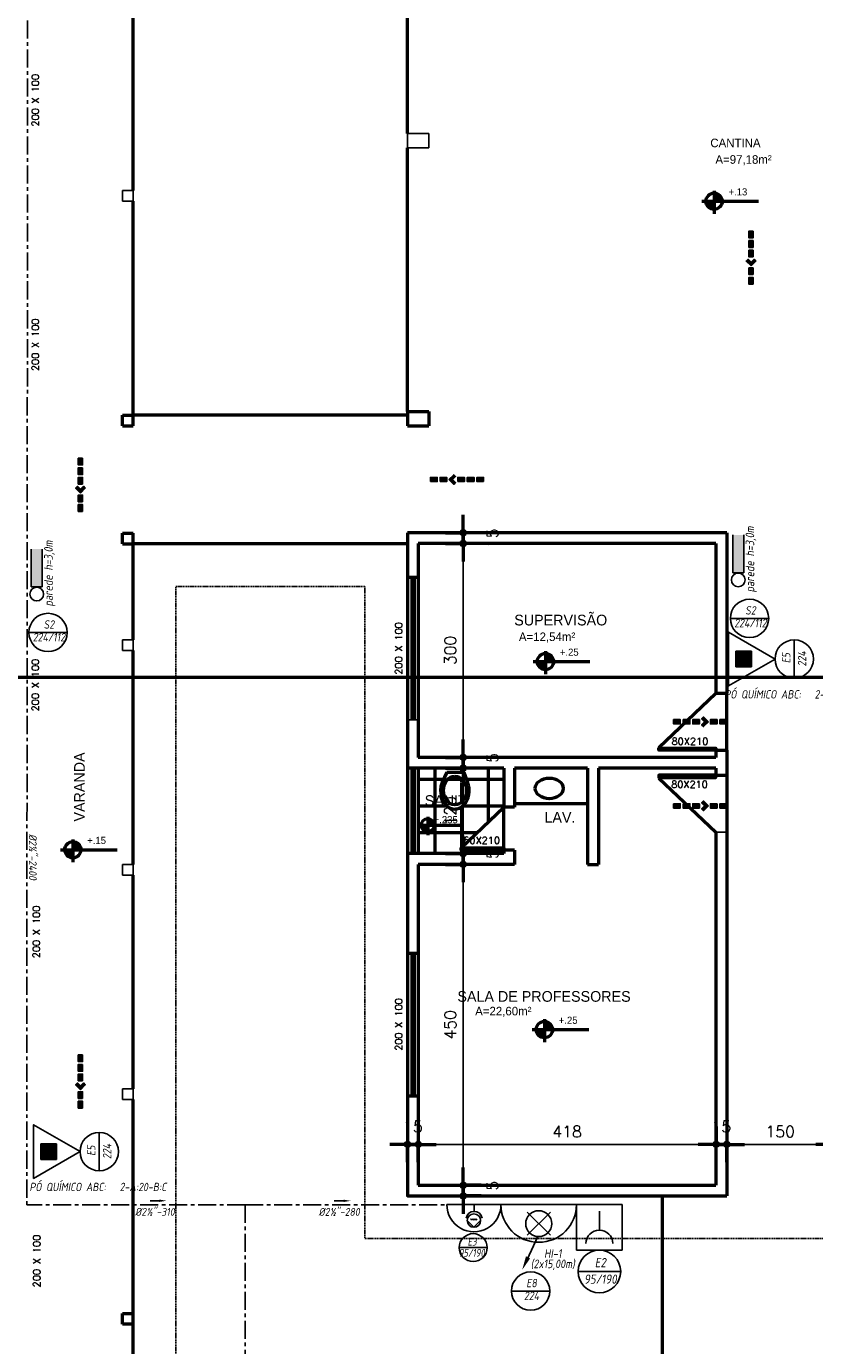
# Model space of a CAD drawing. Header units: inches. Extents: x -33917 to -601, y 26730 to 64098.
# Tile 4 of 80: x -27143 to -26038, y 28107 to 29957. Entities that reach past the tile are written whole.
import ezdxf
from ezdxf.enums import TextEntityAlignment as Align

# ---------------------------------------------------------------- set-up
doc = ezdxf.new("R2010")
doc.units = ezdxf.units.IN
doc.header["$LTSCALE"] = 0.8
doc.header["$MEASUREMENT"] = 0
doc.header["$PDMODE"] = 2
for name, pattern in [('CENTER', [50.8, 31.75, -6.35, 6.35, -6.35]), ('HIDDEN', [0.375, 0.25, -0.125]), ('Linha Tracejada 2_1', [3, 2, -1])]:
    doc.linetypes.add(name, pattern=pattern)
for name, color, linetype in [('3d', 7, 'Continuous'), ('Incêndio_símbolos', 240, 'Continuous'), ('SIMBOLOGIA', 5, 'Continuous')]:
    doc.layers.add(name, color=color, linetype=linetype)
doc.layers.add('Parede', color=7, linetype='Continuous', lineweight=50)
doc.layers.add('Telhado', color=45, linetype='HIDDEN', lineweight=18)
doc.styles.add('ISOCP', font='isocp.shx', dxfattribs={"oblique": 10})
doc.styles.add('R', font='romans.shx')
doc.styles.add('simplexNt', font='simplex.shx')
doc.styles.add('style4', font='txt')
doc.dimstyles.new('100', dxfattribs={"dimscale": 2, "dimtxt": 14, "dimasz": 1, "dimexe": 1, "dimexo": 1, "dimgap": 5, "dimtad": 1, "dimdec": 0, "dimdsep": 46, "dimtxsty": 'R', "dimblk1": 'COTA', "dimblk2": 'COTA', "dimsah": 1, "dimcen": 1, "dimse1": 1, "dimse2": 1, "dimclrt": 7, "dimaunit": 1, "dimadec": 0, "dimazin": 0, "dimtfac": 1, "dimtdec": 0, "dimtmove": 2, "dimatfit": 3, "dimldrblk": 'COTA', "dimfxl": 1, "dimtolj": 1, "dimarcsym": 0})

# ---------------------------------------------------------------- blocks, each defined once
blk = doc.blocks.new('COTA')
h = blk.add_hatch(color=256)
h.paths.add_polyline_path([(0, 1.5, 0.414214), (-1.5, 0), (0, 0)])
h.paths.add_polyline_path([(1.5, 0), (0, 0), (0, -1.5, 0.414214)])
h.paths.add_polyline_path([(0, 1.5), (0, 0), (1.5, 0, 0.414214)])
h.paths.add_polyline_path([(0, 0), (-1.5, 0, 0.414214), (0, -1.5)])
for p, q in [((0, 12.5), (0, 0)), ((0, 0), (-12.5, 0)), ((0, -12.5), (0, 0)), ((0, 0), (12.5, 0))]:
    blk.add_line(p, q)
blk.add_circle((0, 0), 1.5)
blk = doc.blocks.new('*D73')
at = {"layer": 'Defpoints', "color": 0, "lineweight": -3, "transparency": 16777216}
for p in [(-26593.4, 28389.3), (-26593.4, 28332), (-26608.4, 28317)]:
    blk.add_point(p, dxfattribs=at)
at = {"layer": 'Parede', "color": 0, "lineweight": -2, "transparency": 16777216}
for p, q in [((-26610.4, 28389.3), (-26612.4, 28389.3)), ((-26608.4, 28389.3), (-26593.4, 28389.3)), ((-26591.4, 28389.3), (-26589.4, 28389.3))]:
    blk.add_line(p, q, dxfattribs=at)
at = {"layer": 'Parede', "color": 0, "lineweight": -2, "transparency": 16777216, "xscale": 2, "yscale": 2, "zscale": 2}
blk.add_blockref('COTA', (-26608.4, 28389.3), dxfattribs=at)
at = {"layer": 'Parede', "color": 0, "lineweight": -2, "transparency": 16777216, "xscale": 2, "yscale": 2, "zscale": 2, "rotation": 180}
blk.add_blockref('COTA', (-26593.4, 28389.3), dxfattribs=at)
at = {"layer": 'Parede', "color": 7, "transparency": 16777216, "insert": (-26600.9, 28414.3), "char_height": 16, "attachment_point": 5, "style": 'R'}
blk.add_mtext('\\A1;15', dxfattribs=at)
blk = doc.blocks.new('*D74')
at = {"layer": 'Defpoints', "color": 0, "lineweight": -3, "transparency": 16777216}
for p in [(-26175.9, 28389.3), (-26593.4, 28332), (-26175.9, 28332)]:
    blk.add_point(p, dxfattribs=at)
at = {"layer": 'Parede', "color": 0, "lineweight": -2, "transparency": 16777216}
blk.add_line((-26591.4, 28389.3), (-26177.9, 28389.3), dxfattribs=at)
at = {"layer": 'Parede', "color": 0, "lineweight": -2, "transparency": 16777216, "xscale": 2, "yscale": 2, "zscale": 2, "rotation": 180}
blk.add_blockref('COTA', (-26593.4, 28389.3), dxfattribs=at)
at = {"layer": 'Parede', "color": 0, "lineweight": -2, "transparency": 16777216, "xscale": 2, "yscale": 2, "zscale": 2}
blk.add_blockref('COTA', (-26175.9, 28389.3), dxfattribs=at)
at = {"layer": 'Parede', "color": 7, "transparency": 16777216, "insert": (-26384.7, 28407.3), "char_height": 16, "attachment_point": 5, "style": 'R'}
blk.add_mtext('\\A1;418', dxfattribs=at)
blk = doc.blocks.new('*D75')
at = {"layer": 'Defpoints', "color": 0, "lineweight": -3, "transparency": 16777216}
for p in [(-26160.9, 28389.3), (-26175.9, 28332), (-26160.9, 28317)]:
    blk.add_point(p, dxfattribs=at)
at = {"layer": 'Parede', "color": 0, "lineweight": -2, "transparency": 16777216}
for p, q in [((-26177.9, 28389.3), (-26179.9, 28389.3)), ((-26175.9, 28389.3), (-26160.9, 28389.3)), ((-26158.9, 28389.3), (-26156.9, 28389.3))]:
    blk.add_line(p, q, dxfattribs=at)
at = {"layer": 'Parede', "color": 0, "lineweight": -2, "transparency": 16777216, "xscale": 2, "yscale": 2, "zscale": 2}
blk.add_blockref('COTA', (-26175.9, 28389.3), dxfattribs=at)
at = {"layer": 'Parede', "color": 0, "lineweight": -2, "transparency": 16777216, "xscale": 2, "yscale": 2, "zscale": 2, "rotation": 180}
blk.add_blockref('COTA', (-26160.9, 28389.3), dxfattribs=at)
at = {"layer": 'Parede', "color": 7, "transparency": 16777216, "insert": (-26168.4, 28414.3), "char_height": 16, "attachment_point": 5, "style": 'R'}
blk.add_mtext('\\A1;15', dxfattribs=at)
blk = doc.blocks.new('*D76')
at = {"layer": 'Defpoints', "color": 0, "lineweight": -3, "transparency": 16777216}
for p in [(-26010.9, 28389.3), (-26160.9, 28317), (-26010.9, 28317)]:
    blk.add_point(p, dxfattribs=at)
at = {"layer": 'Parede', "color": 0, "lineweight": -2, "transparency": 16777216}
blk.add_line((-26158.9, 28389.3), (-26012.9, 28389.3), dxfattribs=at)
at = {"layer": 'Parede', "color": 0, "lineweight": -2, "transparency": 16777216, "xscale": 2, "yscale": 2, "zscale": 2, "rotation": 180}
blk.add_blockref('COTA', (-26160.9, 28389.3), dxfattribs=at)
at = {"layer": 'Parede', "color": 0, "lineweight": -2, "transparency": 16777216, "xscale": 2, "yscale": 2, "zscale": 2}
blk.add_blockref('COTA', (-26010.9, 28389.3), dxfattribs=at)
at = {"layer": 'Parede', "color": 7, "transparency": 16777216, "insert": (-26085.9, 28407.3), "char_height": 16, "attachment_point": 5, "style": 'R'}
blk.add_mtext('\\A1;150', dxfattribs=at)
blk = doc.blocks.new('*D102')
at = {"layer": 'Defpoints', "color": 0, "lineweight": -3, "transparency": 16777216}
for p in [(-26608.4, 29247), (-26593.4, 29232), (-26530.5, 29232)]:
    blk.add_point(p, dxfattribs=at)
at = {"layer": 'Parede', "color": 0, "lineweight": -2, "transparency": 16777216}
for p, q in [((-26530.5, 29249), (-26530.5, 29251)), ((-26530.5, 29247), (-26530.5, 29232)), ((-26530.5, 29230), (-26530.5, 29228))]:
    blk.add_line(p, q, dxfattribs=at)
at = {"layer": 'Parede', "color": 0, "lineweight": -2, "transparency": 16777216, "xscale": 2, "yscale": 2, "zscale": 2}
for p, rotation in [((-26530.5, 29247), 270), ((-26530.5, 29232), 90)]:
    blk.add_blockref('COTA', p, dxfattribs=dict(at, rotation=rotation))
at = {"layer": 'Parede', "color": 7, "transparency": 16777216, "insert": (-26489.5, 29239.5), "char_height": 16, "attachment_point": 5, "rotation": 90, "style": 'R'}
blk.add_mtext('\\A1;15', dxfattribs=at)
blk = doc.blocks.new('*D103')
at = {"layer": 'Defpoints', "color": 0, "lineweight": -3, "transparency": 16777216}
for p in [(-26593.4, 29232), (-26593.4, 28932), (-26530.5, 28932)]:
    blk.add_point(p, dxfattribs=at)
at = {"layer": 'Parede', "color": 0, "lineweight": -2, "transparency": 16777216}
blk.add_line((-26530.5, 29230), (-26530.5, 28934), dxfattribs=at)
at = {"layer": 'Parede', "color": 0, "lineweight": -2, "transparency": 16777216, "xscale": 2, "yscale": 2, "zscale": 2}
for p, rotation in [((-26530.5, 29232), 90), ((-26530.5, 28932), 270)]:
    blk.add_blockref('COTA', p, dxfattribs=dict(at, rotation=rotation))
at = {"layer": 'Parede', "color": 7, "transparency": 16777216, "insert": (-26548.5, 29082), "char_height": 16, "attachment_point": 5, "rotation": 90, "style": 'R'}
blk.add_mtext('\\A1;300', dxfattribs=at)
blk = doc.blocks.new('*D104')
at = {"layer": 'Defpoints', "color": 0, "lineweight": -3, "transparency": 16777216}
for p in [(-26593.4, 28932), (-26608.4, 28917), (-26530.5, 28917)]:
    blk.add_point(p, dxfattribs=at)
at = {"layer": 'Parede', "color": 0, "lineweight": -2, "transparency": 16777216}
for p, q in [((-26530.5, 28934), (-26530.5, 28936)), ((-26530.5, 28932), (-26530.5, 28917)), ((-26530.5, 28915), (-26530.5, 28913))]:
    blk.add_line(p, q, dxfattribs=at)
at = {"layer": 'Parede', "color": 0, "lineweight": -2, "transparency": 16777216, "xscale": 2, "yscale": 2, "zscale": 2}
for p, rotation in [((-26530.5, 28932), 270), ((-26530.5, 28917), 90)]:
    blk.add_blockref('COTA', p, dxfattribs=dict(at, rotation=rotation))
at = {"layer": 'Parede', "color": 7, "transparency": 16777216, "insert": (-26489.5, 28924.5), "char_height": 16, "attachment_point": 5, "rotation": 90, "style": 'R'}
blk.add_mtext('\\A1;15', dxfattribs=at)
blk = doc.blocks.new('*D105')
at = {"layer": 'Defpoints', "color": 0, "lineweight": -3, "transparency": 16777216}
for p in [(-26608.4, 28917), (-26608.4, 28797), (-26530.5, 28797)]:
    blk.add_point(p, dxfattribs=at)
at = {"layer": 'Parede', "color": 0, "lineweight": -2, "transparency": 16777216}
blk.add_line((-26530.5, 28915), (-26530.5, 28799), dxfattribs=at)
at = {"layer": 'Parede', "color": 0, "lineweight": -2, "transparency": 16777216, "xscale": 2, "yscale": 2, "zscale": 2}
for p, rotation in [((-26530.5, 28917), 90), ((-26530.5, 28797), 270)]:
    blk.add_blockref('COTA', p, dxfattribs=dict(at, rotation=rotation))
at = {"layer": 'Parede', "color": 7, "transparency": 16777216, "insert": (-26548.5, 28857), "char_height": 16, "attachment_point": 5, "rotation": 90, "style": 'R'}
blk.add_mtext('\\A1;120', dxfattribs=at)
blk = doc.blocks.new('*D106')
at = {"layer": 'Defpoints', "color": 0, "lineweight": -3, "transparency": 16777216}
for p in [(-26608.4, 28797), (-26593.4, 28782), (-26530.5, 28782)]:
    blk.add_point(p, dxfattribs=at)
at = {"layer": 'Parede', "color": 0, "lineweight": -2, "transparency": 16777216}
for p, q in [((-26530.5, 28799), (-26530.5, 28801)), ((-26530.5, 28797), (-26530.5, 28782)), ((-26530.5, 28780), (-26530.5, 28778))]:
    blk.add_line(p, q, dxfattribs=at)
at = {"layer": 'Parede', "color": 0, "lineweight": -2, "transparency": 16777216, "xscale": 2, "yscale": 2, "zscale": 2}
for p, rotation in [((-26530.5, 28797), 270), ((-26530.5, 28782), 90)]:
    blk.add_blockref('COTA', p, dxfattribs=dict(at, rotation=rotation))
at = {"layer": 'Parede', "color": 7, "transparency": 16777216, "insert": (-26489.5, 28789.5), "char_height": 16, "attachment_point": 5, "rotation": 90, "style": 'R'}
blk.add_mtext('\\A1;15', dxfattribs=at)
blk = doc.blocks.new('*D107')
at = {"layer": 'Defpoints', "color": 0, "lineweight": -3, "transparency": 16777216}
for p in [(-26593.4, 28782), (-26593.4, 28332), (-26530.5, 28332)]:
    blk.add_point(p, dxfattribs=at)
at = {"layer": 'Parede', "color": 0, "lineweight": -2, "transparency": 16777216}
blk.add_line((-26530.5, 28780), (-26530.5, 28334), dxfattribs=at)
at = {"layer": 'Parede', "color": 0, "lineweight": -2, "transparency": 16777216, "xscale": 2, "yscale": 2, "zscale": 2}
for p, rotation in [((-26530.5, 28782), 90), ((-26530.5, 28332), 270)]:
    blk.add_blockref('COTA', p, dxfattribs=dict(at, rotation=rotation))
at = {"layer": 'Parede', "color": 7, "transparency": 16777216, "insert": (-26548.5, 28557), "char_height": 16, "attachment_point": 5, "rotation": 90, "style": 'R'}
blk.add_mtext('\\A1;450', dxfattribs=at)
blk = doc.blocks.new('*D108')
at = {"layer": 'Defpoints', "color": 0, "lineweight": -3, "transparency": 16777216}
for p in [(-26593.4, 28332), (-26608.4, 28317), (-26530.5, 28317)]:
    blk.add_point(p, dxfattribs=at)
at = {"layer": 'Parede', "color": 0, "lineweight": -2, "transparency": 16777216}
for p, q in [((-26530.5, 28334), (-26530.5, 28336)), ((-26530.5, 28332), (-26530.5, 28317)), ((-26530.5, 28315), (-26530.5, 28313))]:
    blk.add_line(p, q, dxfattribs=at)
at = {"layer": 'Parede', "color": 0, "lineweight": -2, "transparency": 16777216, "xscale": 2, "yscale": 2, "zscale": 2}
for p, rotation in [((-26530.5, 28332), 270), ((-26530.5, 28317), 90)]:
    blk.add_blockref('COTA', p, dxfattribs=dict(at, rotation=rotation))
at = {"layer": 'Parede', "color": 7, "transparency": 16777216, "insert": (-26489.5, 28324.5), "char_height": 16, "attachment_point": 5, "rotation": 90, "style": 'R'}
blk.add_mtext('\\A1;15', dxfattribs=at)
blk = doc.blocks.new('A$C72734E0C')
at = {"layer": 'SIMBOLOGIA'}
for points in [[(15.4, 101.7), (6.1, 101.7), (6.1, 116.5), (15.4, 116.5)], [(15.4, 80.7), (6.1, 80.7), (6.1, 95.5), (15.4, 95.5)], [(10.7, 68.2), (4.1, 61.6), (0, 65.7), (10.7, 76.5), (21.4, 65.7), (17.3, 61.6)], [(15.4, 42), (6.1, 42), (6.1, 56.8), (15.4, 56.8)], [(15.4, 21), (6.1, 21), (6.1, 35.8), (15.4, 35.8)], [(15.4, 0), (6.1, 0), (6.1, 14.9), (15.4, 14.9)]]:
    blk.add_hatch(color=240, dxfattribs=at).paths.add_polyline_path(points)
at = {"layer": 'SIMBOLOGIA', "color": 240}
for points in [[(6.1, 116.5), (6.1, 101.7), (15.4, 101.7), (15.4, 116.5)], [(6.1, 95.5), (6.1, 80.7), (15.4, 80.7), (15.4, 95.5)], [(10.7, 76.5), (21.4, 65.7), (17.3, 61.6), (10.7, 68.2), (4.1, 61.6), (0, 65.7)], [(6.1, 56.8), (6.1, 42), (15.4, 42), (15.4, 56.8)], [(6.1, 21), (6.1, 35.8), (15.4, 35.8), (15.4, 21)], [(6.1, 0), (6.1, 14.9), (15.4, 14.9), (15.4, 0)]]:
    blk.add_lwpolyline(points, close=True, dxfattribs=at)

msp = doc.modelspace()

# ---------------------------------------------------------------- hatches: boundary and pattern name
at = {"layer": '3d'}
for points in [[(-26137.124, 29244.071), (-26152.484, 29244.071), (-26152.484, 29190.822), (-26137.124, 29190.822)], [(-27120.885, 29224.287), (-27136.245, 29224.287), (-27136.245, 29171.038), (-27120.885, 29171.038)], [(-26126.27, 29059.13), (-26126.27, 29080.896), (-26148.036, 29080.896), (-26148.036, 29059.13)], [(-27100.907, 28368.223), (-27100.907, 28389.989), (-27122.673, 28389.989), (-27122.673, 28368.223)]]:
    msp.add_hatch(color=240, dxfattribs=at).paths.add_polyline_path(points)
at = {"layer": 'Parede'}
h = msp.add_hatch(color=256, dxfattribs=at)
h.paths.add_polyline_path([(-26178.036, 29712.16), (-26189.98, 29712.16, 0.43111526), (-26178.036, 29700.663)])
h.paths.add_polyline_path([(-26178.036, 29723.437), (-26178.036, 29712.16), (-26167.181, 29712.16, 0.39751148)])
h = msp.add_hatch(color=256, dxfattribs=at)
h.paths.add_polyline_path([(-26414.533, 29066.502), (-26426.476, 29066.502, 0.43111526), (-26414.533, 29055.005)])
h.paths.add_polyline_path([(-26414.533, 29077.779), (-26414.533, 29066.502), (-26403.677, 29066.502, 0.39751148)])
h = msp.add_hatch(dxfattribs=at)
h.set_pattern_fill('NET', color=256, scale=300, style=0)
h.set_pattern_definition([(0, (-13595.024, 14163.996), (0, 37.5), []), (90, (-13595.024, 14163.996), (-37.5, 2e-15), [])])
h.paths.add_polyline_path([(-26473.441, 28917.012), (-26593.441, 28917.012), (-26593.441, 28836.928), (-26589.368, 28836.928, -0.99518851), (-26571.128, 28836.84, -1.00483475), (-26589.368, 28836.928), (-26593.441, 28836.928), (-26593.441, 28797.012), (-26473.441, 28797.012), (-26473.441, 28802.012), (-26533.441, 28802.012), (-26533.441, 28805.012), (-26473.441, 28862.012)])
edge = h.paths.add_edge_path(flags=16)
edge.add_ellipse((-26542.112, 28885.506), major_axis=(0, 26), ratio=0.76923077, start_angle=62.531819, end_angle=297.468181, ccw=False)
edge.add_ellipse((-26542.112, 28885.506), major_axis=(0, 26), ratio=0.76923077, start_angle=57.443484, end_angle=62.531819, ccw=False)
edge.add_line((-26558.969, 28899.497), (-26553.636, 28911.498))
edge.add_line((-26553.636, 28911.498), (-26529.636, 28911.498))
edge.add_line((-26529.636, 28911.498), (-26524.366, 28897.498))
edge = h.paths.add_edge_path(flags=0)
edge.add_ellipse((-26542.171, 28885.498), major_axis=(0, 20.153), ratio=0.79392712, start_angle=0, end_angle=360)
h.paths.add_polyline_path([(-26546.774, 28900.733), (-26520.107, 28900.733), (-26520.107, 28885.733), (-26546.774, 28885.733)], flags=24)
h.paths.add_polyline_path([(-26524.102, 28833.88), (-26524.102, 28860.546), (-26509.102, 28860.546), (-26509.102, 28833.88)], flags=24)
h.paths.add_polyline_path([(-26574.419, 28837.224), (-26529.419, 28837.224), (-26529.419, 28852.224), (-26574.419, 28852.224)], flags=25)
h.paths.add_polyline_path([(-26587.575, 28860.159), (-26496.564, 28860.159), (-26496.564, 28882.807), (-26587.575, 28882.807)], flags=24)
h.paths.add_polyline_path([(-26532.78, 28808.166), (-26475.399, 28808.166), (-26475.399, 28823.166), (-26532.78, 28823.166)], flags=24)
h = msp.add_hatch(color=256, dxfattribs=at)
h.paths.add_polyline_path([(-26579.813, 28836.928), (-26589.368, 28836.928, 0.43111526), (-26579.813, 28827.731)])
h.paths.add_polyline_path([(-26579.813, 28845.95), (-26579.813, 28836.928), (-26571.129, 28836.928, 0.39751148)])
h = msp.add_hatch(color=256, dxfattribs=at)
h.paths.add_polyline_path([(-27077.356, 28802.571), (-27089.299, 28802.571, 0.43111526), (-27077.356, 28791.074)])
h.paths.add_polyline_path([(-27077.356, 28813.848), (-27077.356, 28802.571), (-27066.5, 28802.571, 0.39751148)])
h = msp.add_hatch(color=256, dxfattribs=at)
h.paths.add_polyline_path([(-26416.058, 28550.307), (-26428.001, 28550.307, 0.43111526), (-26416.058, 28538.81)])
h.paths.add_polyline_path([(-26416.058, 28561.584), (-26416.058, 28550.307), (-26405.202, 28550.307, 0.39751148)])

# ---------------------------------------------------------------- linework, layer by layer
at = {"layer": '3d', "color": 240, "linetype": 'CENTER'}
for p, q in [((-27140.688, 30697.011), (-27142.638, 28304.456)), ((-26836.225, 28304.656), (-27142.638, 28304.456)), ((-26836.226, 28304.456), (-26836.967, 27252.285)), ((-26836.226, 28304.456), (-26553.368, 28304.456))]:
    msp.add_line(p, q, dxfattribs=at)
at = {"layer": '3d', "color": 240}
for p, q in [((-26152.484, 29244.071), (-26152.484, 29190.822)), ((-26137.124, 29244.071), (-26137.124, 29190.822)), ((-27136.245, 29224.287), (-27136.245, 29171.038)), ((-27120.885, 29224.287), (-27120.885, 29171.038)), ((-26152.484, 29190.822), (-26137.124, 29190.822)), ((-27136.245, 29171.038), (-27120.885, 29171.038)), ((-26440.895, 28261.719), (-26408.246, 28294.368)), ((-26408.246, 28261.719), (-26440.895, 28294.368)), ((-26307.48, 28304.909), (-26371.542, 28304.909)), ((-26371.542, 28304.909), (-26371.542, 28240.848)), ((-26339.511, 28269.036), (-26339.511, 28295.635)), ((-26307.48, 28240.848), (-26307.48, 28304.909)), ((-26440.886, 28227.858), (-26425.959, 28259.87)), ((-26371.542, 28240.848), (-26307.48, 28240.848))]:
    msp.add_line(p, q, dxfattribs=at)
for points in [[(-26093.155, 29070.013), (-26158.252, 29107.597), (-26158.252, 29032.429)], [(-26126.27, 29080.896), (-26126.27, 29059.13), (-26148.036, 29059.13), (-26148.036, 29080.896)], [(-27067.791, 28379.106), (-27132.889, 28416.69), (-27132.889, 28341.522)], [(-27100.907, 28389.989), (-27100.907, 28368.223), (-27122.673, 28368.223), (-27122.673, 28389.989)]]:
    msp.add_lwpolyline(points, close=True, dxfattribs=at)
msp.add_lwpolyline([(-26477.599, 28304.909, 1), (-26371.542, 28304.909)], format="xyb", close=True, dxfattribs=at)
for centre, radius in [((-26144.804, 29180.859), 9.6), ((-27128.565, 29161.075), 9.6), ((-26424.57, 28278.043), 18.226)]:
    msp.add_circle(centre, radius, dxfattribs=at)
msp.add_arc((-26339.511, 28250.255), 18.781, 0, 180, dxfattribs=at)
msp.add_solid([(-26442.453, 28232.164), (-26436.58, 28229.425), (-26447.732, 28213.176)], dxfattribs=at)
at = {"layer": 'Incêndio_símbolos'}
for p, q in [((-26155.804, 29127.006), (-26102.006, 29127.006)), ((-27139.565, 29107.222), (-27085.767, 29107.222)), ((-26066.256, 29043.114), (-26066.256, 29096.912)), ((-27040.893, 28352.207), (-27040.893, 28406.005)), ((-26369.399, 28210.96), (-26309.623, 28210.96)), ((-26462.799, 28183.484), (-26409.001, 28183.484))]:
    msp.add_line(p, q, dxfattribs=at)
for centre, radius in [((-26128.905, 29127.006), 26.899), ((-27112.666, 29107.222), 26.899), ((-26066.256, 29070.013), 26.899), ((-27040.893, 28379.106), 26.899), ((-26339.511, 28210.96), 29.888), ((-26435.9, 28183.484), 26.899)]:
    msp.add_circle(centre, radius, dxfattribs=at)
at = {"layer": 'Parede'}
for p, q in [((-26993.441, 29727.012), (-26993.441, 30307.012)), ((-26608.441, 29807.012), (-26608.441, 30177.012)), ((-26608.441, 29417.012), (-26608.441, 29787.012)), ((-26178.036, 29694.479), (-26178.036, 29726.666)), ((-26993.441, 29412.012), (-26993.441, 29712.012)), ((-26195.737, 29712.16), (-26116.312, 29712.16)), ((-27008.441, 29412.012), (-26993.441, 29412.012)), ((-27008.441, 29397.012), (-27008.441, 29412.012)), ((-26608.441, 29412.012), (-26993.441, 29412.012)), ((-26993.441, 29397.012), (-26993.441, 29412.012)), ((-26608.441, 29417.012), (-26578.441, 29417.012)), ((-26608.441, 29417.012), (-26608.441, 29397.012)), ((-26578.441, 29417.012), (-26578.441, 29397.012)), ((-27008.441, 29397.012), (-26993.441, 29397.012)), ((-26608.441, 29397.012), (-26578.441, 29397.012)), ((-27008.441, 29246.704), (-26993.441, 29246.704)), ((-27008.441, 29231.704), (-27008.441, 29246.704)), ((-26993.441, 29231.704), (-26993.441, 29246.704)), ((-26160.941, 29247.012), (-26608.441, 29247.012)), ((-27008.441, 29231.704), (-26993.441, 29231.704)), ((-26608.441, 29231.704), (-26993.441, 29231.704)), ((-26993.441, 29097.012), (-26993.441, 29231.704)), ((-26175.941, 29232.012), (-26593.441, 29232.012)), ((-26608.441, 29184.512), (-26608.441, 28984.512)), ((-26593.441, 29184.512), (-26608.441, 29184.512)), ((-26602.441, 29184.512), (-26602.441, 28984.512)), ((-26599.441, 29184.512), (-26599.441, 28984.512)), ((-26593.441, 29184.512), (-26593.441, 28984.512)), ((-26993.441, 28782.012), (-26993.441, 29082.012)), ((-26414.533, 29048.821), (-26414.533, 29081.008)), ((-26432.234, 29066.502), (-26352.808, 29066.502)), ((-27925.184, 29044.632), (-24111.914, 29044.632)), ((-26255.941, 28946.012), (-26175.941, 29022.012)), ((-26175.941, 29022.012), (-26160.941, 29022.012)), ((-26160.941, 28942.012), (-26160.941, 29022.012)), ((-26175.941, 28942.012), (-26160.941, 28942.012)), ((-26175.941, 28932.012), (-26593.441, 28932.012)), ((-26473.441, 28917.012), (-26608.441, 28917.012)), ((-26553.636, 28911.498), (-26559.857, 28897.498)), ((-26553.636, 28911.498), (-26529.636, 28911.498)), ((-26529.636, 28911.498), (-26524.366, 28897.498)), ((-26355.941, 28917.012), (-26458.441, 28917.012)), ((-26175.941, 28917.012), (-26340.941, 28917.012)), ((-26255.941, 28903.012), (-26175.941, 28827.012)), ((-26175.941, 28907.012), (-26160.941, 28907.012)), ((-26160.941, 28907.012), (-26160.941, 28827.012)), ((-26355.941, 28867.012), (-26458.441, 28867.012)), ((-26579.813, 28822.784), (-26579.813, 28848.534)), ((-26458.441, 28862.012), (-26473.441, 28862.012)), ((-26593.974, 28836.928), (-26530.434, 28836.928)), ((-27077.356, 28784.89), (-27077.356, 28817.077)), ((-27095.056, 28802.571), (-27015.631, 28802.571)), ((-26473.441, 28797.012), (-26608.441, 28797.012)), ((-26458.441, 28802.012), (-26473.441, 28802.012)), ((-26458.441, 28782.012), (-26593.441, 28782.012)), ((-26993.441, 28467.012), (-26993.441, 28767.012)), ((-26608.441, 28657.012), (-26608.441, 28457.012)), ((-26593.441, 28657.012), (-26608.441, 28657.012)), ((-26602.441, 28657.012), (-26602.441, 28457.012)), ((-26599.441, 28657.012), (-26599.441, 28457.012)), ((-26593.441, 28657.012), (-26593.441, 28457.012)), ((-26433.759, 28550.307), (-26354.333, 28550.307)), ((-26416.058, 28532.627), (-26416.058, 28564.814)), ((-26993.441, 28152.012), (-26993.441, 28452.012)), ((-26593.441, 28457.012), (-26608.441, 28457.012)), ((-26593.441, 28457.012), (-26593.441, 28332.012)), ((-26593.441, 28332.012), (-26175.941, 28332.012)), ((-26250.941, 27702.012), (-26250.941, 28317.012)), ((-27008.441, 28152.012), (-26993.441, 28152.012)), ((-27008.441, 28137.012), (-27008.441, 28152.012)), ((-26993.441, 28137.012), (-26993.441, 28152.012)), ((-26993.441, 28137.012), (-27008.441, 28137.012)), ((-26993.441, 27917.012), (-26993.441, 28137.012))]:
    msp.add_line(p, q, dxfattribs=at)
at = {"layer": 'Parede', "lineweight": -3}
for p, q in [((-26608.441, 29807.012), (-26578.441, 29807.012)), ((-26608.441, 29787.012), (-26608.441, 29807.012)), ((-26578.441, 29787.012), (-26578.441, 29807.012)), ((-26608.441, 29787.012), (-26578.441, 29787.012)), ((-27008.441, 29712.012), (-27008.441, 29727.012)), ((-27008.441, 29727.012), (-26993.441, 29727.012)), ((-26993.441, 29712.012), (-26993.441, 29727.012)), ((-27008.441, 29712.012), (-26993.441, 29712.012)), ((-27008.441, 29082.012), (-27008.441, 29097.012)), ((-27008.441, 29097.012), (-26993.441, 29097.012)), ((-26993.441, 29082.012), (-26993.441, 29097.012)), ((-27008.441, 29082.012), (-26993.441, 29082.012)), ((-26593.441, 28984.512), (-26608.441, 28984.512)), ((-26175.941, 28827.012), (-26160.941, 28827.012)), ((-27008.441, 28782.012), (-26993.441, 28782.012)), ((-27008.441, 28767.012), (-27008.441, 28782.012)), ((-26993.441, 28767.012), (-26993.441, 28782.012)), ((-27008.441, 28767.012), (-26993.441, 28767.012)), ((-27008.441, 28467.012), (-26993.441, 28467.012)), ((-27008.441, 28452.012), (-27008.441, 28467.012)), ((-26993.441, 28452.012), (-26993.441, 28467.012)), ((-27008.441, 28452.012), (-26993.441, 28452.012))]:
    msp.add_line(p, q, dxfattribs=at)
at = {"layer": 'Parede'}
for points in [[(-26608.441, 29247.012), (-26608.441, 29184.512)], [(-26160.941, 29247.012), (-26160.941, 29022.012)], [(-26593.441, 29232.012), (-26593.441, 29184.512)], [(-26175.941, 29232.012), (-26175.941, 29022.012)], [(-26608.441, 28984.512), (-26608.441, 28917.012)], [(-26593.441, 28984.512), (-26593.441, 28932.012)], [(-26175.941, 28942.012), (-26175.941, 28932.012)], [(-26160.941, 28942.012), (-26160.941, 28907.012)], [(-26608.441, 28917.012), (-26608.441, 28797.012)], [(-26602.441, 28917.012), (-26602.441, 28797.012)], [(-26599.441, 28917.012), (-26599.441, 28797.012)], [(-26593.441, 28917.012), (-26593.441, 28797.012)], [(-26473.441, 28917.012), (-26473.441, 28862.012)], [(-26458.441, 28917.012), (-26458.441, 28862.012)], [(-26355.941, 28917.012), (-26355.941, 28782.012)], [(-26340.941, 28917.012), (-26340.941, 28782.012)], [(-26175.941, 28917.012), (-26175.941, 28907.012)], [(-26533.441, 28805.012), (-26473.441, 28862.012)], [(-26473.441, 28802.012), (-26473.441, 28862.012)], [(-26175.941, 28827.012), (-26175.941, 28332.012)], [(-26160.941, 28827.012), (-26160.941, 28317.012)], [(-26608.441, 28797.012), (-26608.441, 28657.012)], [(-26473.441, 28802.012), (-26473.441, 28797.012)], [(-26458.441, 28802.012), (-26458.441, 28782.012)], [(-26593.441, 28782.012), (-26593.441, 28657.012)], [(-26355.941, 28782.012), (-26340.941, 28782.012)], [(-26608.441, 28457.012), (-26608.441, 28317.012), (-26160.941, 28317.012)]]:
    msp.add_lwpolyline(points, dxfattribs=at)
for points in [[(-26175.941, 28942.012), (-26255.941, 28942.012), (-26255.941, 28945.012), (-26175.941, 28945.012)], [(-26175.941, 28907.012), (-26255.941, 28907.012), (-26255.941, 28904.012), (-26175.941, 28904.012)], [(-26473.441, 28802.012), (-26533.441, 28802.012), (-26533.441, 28805.012), (-26473.441, 28805.012)]]:
    msp.add_lwpolyline(points, close=True, dxfattribs=at)
for centre, radius in [((-26178.58, 29712.05), 11.4), ((-26415.077, 29066.392), 11.4), ((-26580.248, 28836.84), 9.12), ((-27077.9, 28802.461), 11.4), ((-26416.602, 28550.197), 11.4)]:
    msp.add_circle(centre, radius, dxfattribs=at)
for centre, major_axis, ratio in [((-26542.171, 28885.498), (0, 20.153), 0.79392712), ((-26409.837, 28888.615), (-19.569, 0), 0.74064262)]:
    msp.add_ellipse(centre, major_axis=major_axis, ratio=ratio, dxfattribs=at)
msp.add_ellipse((-26542.112, 28885.506), major_axis=(0, 26), ratio=0.76923077, start_param=1.00257794, end_param=5.19179919, dxfattribs=at)
at = {"layer": 'SIMBOLOGIA', "color": 240}
for p, q in [((-26477.599, 28304.909), (-26553.366, 28304.763)), ((-26515.135, 28304.842), (-26515.116, 28295.294)), ((-26515.391, 28273.021), (-26524.799, 28282.393)), ((-26515.391, 28273.021), (-26506.019, 28282.429)), ((-26496.85, 28244.449), (-26536.094, 28244.449))]:
    msp.add_line(p, q, dxfattribs=at)
at = {"layer": 'SIMBOLOGIA', "color": 240, "extrusion": (0, 0, -1)}
for points in [[(26956.662, 28310.206), (26969.563, 28310.226)], [(26698.32, 28310.083), (26711.221, 28310.102)]]:
    msp.add_lwpolyline(points, dxfattribs=at)
at = {"layer": 'SIMBOLOGIA', "color": 240}
for centre, radius in [((-26515.409, 28282.411), 9.39), ((-26515.409, 28282.411), 9.39), ((-26516.472, 28244.449), 19.622)]:
    msp.add_circle(centre, radius, dxfattribs=at)
for centre, radius, start, end in [((-26515.482, 28304.456), 37.886, 179.535692, 0.684976), ((-26515.094, 28283.808), 11.487, 10.905422, 169.315246), ((-26520.232, 28282.761), 1.61, 0.110334, 90.79344), ((-26517.011, 28282.768), 1.61, 0.110334, 180.110334), ((-26513.79, 28282.774), 1.61, 0.110334, 180.110334), ((-26510.57, 28282.78), 1.61, 95.31358, 180.110334)]:
    msp.add_arc(centre, radius, start, end, dxfattribs=at)
at = {"layer": 'SIMBOLOGIA', "color": 240, "extrusion": (0, 0, -1)}
for points in [[(26956.66, 28311.873), (26946.662, 28310.191), (26956.665, 28308.539)], [(26698.318, 28311.749), (26688.32, 28310.068), (26698.323, 28308.416)]]:
    msp.add_solid(points, dxfattribs=at)
at = {"layer": 'Telhado', "color": 7, "linetype": 'Linha Tracejada 2_1', "lineweight": -3}
msp.add_line((-26933.441, 27542.012), (-26933.441, 29171.704), dxfattribs=at)
msp.add_lwpolyline([(-26933.441, 29171.704), (-26668.441, 29171.704), (-26668.441, 28257.012), (-25503.441, 28257.012), (-25503.441, 29172.012), (-25238.441, 29172.012)], dxfattribs=at)

# ---------------------------------------------------------------- block references
at = {"xscale": 0.6400000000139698, "yscale": 0.6400000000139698, "zscale": 0.6399999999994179}
for p, rotation in [((-26119.981, 29670.217), 180), ((-27060.414, 29351.676), 180), ((-26501.775, 29314.856), 89.99999999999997), ((-26235.508, 28988.872), 270), ((-26235.508, 28870.872), 270), ((-27060.414, 28514.803), 180)]:
    msp.add_blockref('A$C72734E0C', p, dxfattribs=dict(at, rotation=rotation))

# ---------------------------------------------------------------- texts
at = {"layer": 'Incêndio_símbolos', "style": 'ISOCP', "oblique": 10, "width": 0.95}
for s, height, p in [('parede h=3,0m', 12.10404, (-26122.365, 29209.73)), ('parede h=3,0m', 12.10404, (-27106.126, 29189.946)), ('E5', 11.7651, (-26071.601, 29071.279)), ('224', 11.7651, (-26049.343, 29070.184)), ('E5', 11.7651, (-27046.237, 28380.373)), ('224', 11.7651, (-27023.98, 28379.278))]:
    msp.add_text(s, height=height, rotation=90, dxfattribs=at).set_placement(p, align=Align.CENTER)
for s, height, p in [('S2', 11.7651, (-26127.639, 29132.351)), ('S2', 11.7651, (-27111.4, 29112.567)), ('224/112', 11.7651, (-26127.639, 29114.473)), ('224/112', 11.7651, (-27111.4, 29094.689)), ('HI-1', 12.104, (-26404.78, 28230.035)), ('(2x15,00m)', 12.104, (-26404.78, 28215.592)), ('E2', 13.0724, (-26338.104, 28216.899)), ('E8', 11.7651, (-26434.634, 28188.829)), ('95/190', 13.0724, (-26338.104, 28193.675)), ('224', 11.7651, (-26434.634, 28170.951))]:
    msp.add_text(s, height=height, dxfattribs=at).set_placement(p, align=Align.CENTER)
for p in [(-26164.106, 29014.565), (-27138.743, 28323.658)]:
    msp.add_text('PÓ QUÍMICO ABC:   2-A:20-B:C', height=11.76513, dxfattribs=at).set_placement(p)
at = {"layer": 'Parede'}
for s, height, style, p in [('200 X 100', 10, 'simplexNt', (-27125.533, 29816.768)), ('200 X 100', 10, 'simplexNt', (-27125.402, 29473.825)), ('200 X 100', 10, 'simplexNt', (-26616.053, 29047.983)), ('200 X 100', 10, 'simplexNt', (-27125.399, 28996.534)), ('VARANDA', 15, 'style4', (-27061.174, 28842.049)), ('200 X 100', 10, 'simplexNt', (-27124.031, 28650.332)), ('200 X 100', 10, 'simplexNt', (-26616.053, 28520.483)), ('200 X 100', 10, 'simplexNt', (-27123.475, 28188.762))]:
    msp.add_text(s, height=height, rotation=90, dxfattribs=dict(at, style=style)).set_placement(p)
for s, height, style, p in [('CANTINA', 12, 'style4', (-26183.876, 29787.837)), ('SUPERVISÃO', 15, 'style4', (-26458.876, 29117.086)), ('80X210', 10, 'simplexNt', (-26238.237, 28949.68)), ('80X210', 10, 'simplexNt', (-26238.798, 28889.125)), ('SANIT.', 15, 'style4', (-26584.471, 28863.989)), ('LAV.', 15, 'style4', (-26416.53, 28840.446)), ('60X210', 10, 'simplexNt', (-26530.28, 28810.666)), ('SALA DE PROFESSORES', 15, 'style4', (-26538.615, 28589.269))]:
    msp.add_text(s, height=height, dxfattribs=dict(at, style=style)).set_placement(p)
at = {"layer": 'Parede', "style": 'style4'}
for s, p in [('A=97,18m²', (-26137.289, 29764.612)), ('A=12,54m²', (-26412.863, 29095.198)), ('A=22,60m²', (-26474.208, 28570.172))]:
    msp.add_text(s, height=12, dxfattribs=at).set_placement(p, align=Align.CENTER)
at = {"layer": 'Parede'}
for s, p in [('+.13', (-26158.476, 29720.213)), ('+.25', (-26394.973, 29074.555)), ('+.235', (-26571.919, 28839.724)), ('+.15', (-27057.796, 28810.624)), ('+.25', (-26396.498, 28558.361))]:
    msp.add_text(s, height=10, dxfattribs=at).set_placement(p)
at = {"layer": 'SIMBOLOGIA', "color": 240, "style": 'ISOCP', "oblique": 10}
for s, rotation, p in [('Ø2½"-2400', 269.956827, (-27132.996, 28792.285)), ('Ø2½"-310', 359.956827, (-26962.698, 28295.706)), ('Ø2½"-280', 359.956827, (-26704.356, 28295.583))]:
    msp.add_text(s, height=11, rotation=rotation, dxfattribs=at).set_placement(p, align=Align.MIDDLE)
at = {"layer": 'SIMBOLOGIA', "color": 240, "style": 'ISOCP', "oblique": 10, "width": 0.9}
for s, p in [('E3', (-26524.254, 28247.272)), ('95/190', (-26536.697, 28231.652))]:
    msp.add_text(s, height=11, dxfattribs=at).set_placement(p)

# ---------------------------------------------------------------- dimensions: what is measured, and where the dimension line sits
at = {"layer": 'Parede'}
for base, p1, p2, picture, middle in [((-26530.518, 29232.012), (-26608.441, 29247.012), (-26593.441, 29232.012), '*D102', (-26489.518, 29239.512)), ((-26530.518, 28932.012), (-26593.441, 29232.012), (-26593.441, 28932.012), '*D103', (-26548.518, 29082.012)), ((-26530.518, 28917.012), (-26593.441, 28932.012), (-26608.441, 28917.012), '*D104', (-26489.518, 28924.512)), ((-26530.518, 28797.012), (-26608.441, 28917.012), (-26608.441, 28797.012), '*D105', (-26548.518, 28857.012)), ((-26530.518, 28782.012), (-26608.441, 28797.012), (-26593.441, 28782.012), '*D106', (-26489.518, 28789.512)), ((-26530.518, 28332.012), (-26593.441, 28782.012), (-26593.441, 28332.012), '*D107', (-26548.518, 28557.012)), ((-26530.518, 28317.012), (-26593.441, 28332.012), (-26608.441, 28317.012), '*D108', (-26489.518, 28324.512))]:
    dim = msp.add_linear_dim(base=base, p1=p1, p2=p2, angle=90, dimstyle='100', override={"dimtxt": 8}, dxfattribs=at)
    dim.commit()
    dim.dimension.update_dxf_attribs({"geometry": picture, "text_midpoint": middle})
for base, p1, p2, picture, middle in [((-26593.441, 28389.333), (-26608.441, 28317.012), (-26593.441, 28332.012), '*D73', (-26600.941, 28414.333)), ((-26160.941, 28389.333), (-26175.941, 28332.012), (-26160.941, 28317.012), '*D75', (-26168.441, 28414.333)), ((-26175.940821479, 28389.332616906), (-26593.440821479, 28332.011920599), (-26175.940821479, 28332.011920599), '*D74', (-26384.690821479, 28407.332616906)), ((-26010.941, 28389.333), (-26160.941, 28317.012), (-26010.941, 28317.012), '*D76', (-26085.941, 28407.333))]:
    dim = msp.add_linear_dim(base=base, p1=p1, p2=p2, dimstyle='100', override={"dimtxt": 8}, dxfattribs=at)
    dim.commit()
    dim.dimension.update_dxf_attribs({"geometry": picture, "text_midpoint": middle})

doc.saveas('drawing.dxf')
